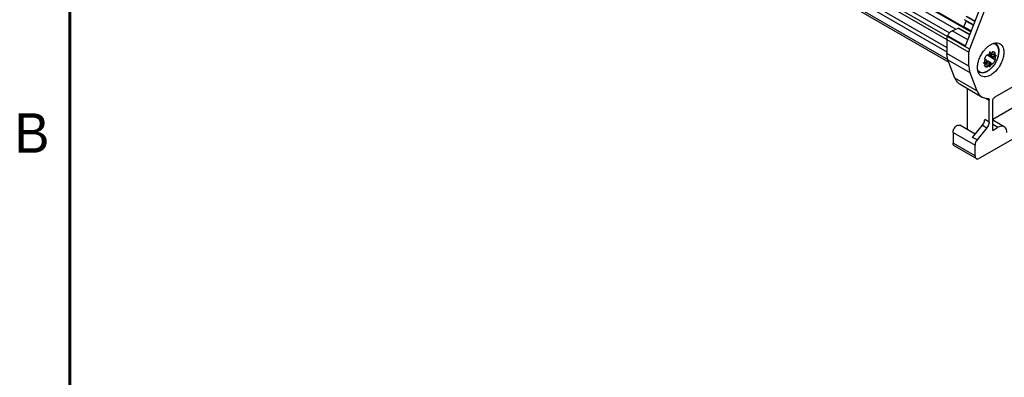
# Model space of a CAD drawing. Header units: inches. Extents: x 0 to 34, y 0 to 22.
# Tile 2 of 32: x 0.2 to 6.4, y 6.7 to 9. Entities that reach past the tile are written whole.
import ezdxf

# ---------------------------------------------------------------- set-up
doc = ezdxf.new("R2010")
doc.units = ezdxf.units.IN
doc.header["$LTSCALE"] = 1.87
doc.header["$MEASUREMENT"] = 0
doc.layers.get('0').update_dxf_attribs({"linetype": 'CONTINUOUS'})
doc.styles.get("Standard").update_dxf_attribs({"font": 'txt', "width": 0.8})

msp = doc.modelspace()

# ---------------------------------------------------------------- linework, layer by layer
at = {"color": 7, "linetype": 'CONTINUOUS'}
for p, q in [((2.837, 10.8317), (6.1988, 8.8906)), ((2.8403, 10.8317), (6.1994, 8.8922)), ((2.8485, 10.7882), (6.1046, 8.9081)), ((2.867, 10.8203), (6.2007, 8.8955)), ((2.8066, 10.7145), (6.0475, 8.8432)), ((2.8128, 10.7313), (6.0506, 8.8618)), ((2.8223, 10.7557), (6.0638, 8.8841)), ((2.8044, 10.6648), (6.0473, 8.7923)), ((2.8074, 10.6359), (6.0473, 8.7652)), ((2.8292, 10.5777), (6.0535, 8.716)), ((2.8355, 10.5613), (6.0597, 8.6997)), ((6.1643, 8.8016), (6.2812, 9.1029)), ((6.309, 9.0868), (6.1903, 8.7807)), ((6.2161, 8.9352), (6.1592, 8.9681)), ((6.2246, 8.9571), (6.1693, 8.9891)), ((6.1753, 8.9885), (6.2256, 8.9595)), ((6.0804, 8.8976), (6.1187, 8.9142)), ((6.1187, 8.9142), (6.1916, 8.8721)), ((6.1922, 8.8734), (6.1214, 8.9143)), ((6.1551, 8.9235), (6.169, 8.9594)), ((6.2013, 8.8969), (6.1551, 8.9235)), ((6.169, 8.9594), (6.2152, 8.9328)), ((7.1971, 8.9666), (6.3508, 8.478)), ((6.0511, 8.8611), (6.0529, 8.8659)), ((6.1903, 8.7807), (6.0511, 8.8611)), ((6.0529, 8.8659), (6.1643, 8.8016)), ((6.1794, 8.8404), (6.0804, 8.8976)), ((6.0473, 8.8429), (6.1865, 8.7625)), ((6.0473, 8.8429), (6.0473, 8.7545)), ((6.1865, 8.6741), (6.0473, 8.7545)), ((6.1865, 8.6741), (6.1865, 8.7625)), ((6.3055, 8.7425), (6.3017, 8.7447)), ((6.3055, 8.7425), (6.3162, 8.7363)), ((6.3199, 8.7366), (6.3199, 8.7546)), ((6.3204, 8.7369), (6.3199, 8.7372)), ((6.3204, 8.7549), (6.3204, 8.7369)), ((6.3237, 8.732), (6.3398, 8.7227)), ((6.3241, 8.7409), (6.3348, 8.7594)), ((6.3398, 8.7318), (6.3241, 8.7409)), ((6.3354, 8.7282), (6.3382, 8.7266)), ((6.3354, 8.7276), (6.336, 8.7279)), ((6.3382, 8.726), (6.3354, 8.7276)), ((6.3369, 8.3382), (7.0579, 8.7545)), ((6.3382, 8.7266), (6.3538, 8.7356)), ((6.3538, 8.735), (6.3382, 8.726)), ((6.3505, 8.7503), (6.3398, 8.7318)), ((6.3398, 8.7227), (6.3505, 8.7165)), ((6.3513, 8.7563), (6.3523, 8.7557)), ((6.3592, 8.7412), (6.3596, 8.741)), ((6.054, 8.7144), (6.1932, 8.634)), ((6.0986, 8.5989), (6.054, 8.7144)), ((7.3363, 8.7159), (6.2533, 8.0907)), ((6.286, 8.7174), (6.2898, 8.7152)), ((6.2865, 8.6967), (6.3021, 8.7058)), ((6.3021, 8.7051), (6.2865, 8.6961)), ((6.3005, 8.709), (6.2898, 8.7152)), ((6.2898, 8.6815), (6.3005, 8.7)), ((6.3005, 8.7), (6.3162, 8.6909)), ((6.3017, 8.6681), (6.3007, 8.6687)), ((6.3015, 8.7054), (6.3021, 8.7051)), ((6.3162, 8.6909), (6.3055, 8.6724)), ((6.3241, 8.6954), (6.3079, 8.7047)), ((6.3199, 8.6949), (6.3171, 8.6965)), ((6.3176, 8.6968), (6.3204, 8.6952)), ((6.3176, 8.6961), (6.3176, 8.6968)), ((6.3176, 8.6694), (6.3181, 8.6691)), ((6.3199, 8.6768), (6.3199, 8.6949)), ((6.3204, 8.6952), (6.3204, 8.6771)), ((6.3348, 8.6893), (6.3241, 8.6954)), ((6.3348, 8.6893), (6.3366, 8.6882)), ((6.3523, 8.7155), (6.3505, 8.7165)), ((6.2378, 8.5185), (6.0986, 8.5989)), ((6.1932, 8.634), (6.2378, 8.5185)), ((6.3162, 8.6503), (6.3033, 8.6416)), ((6.1309, 8.5589), (6.2701, 8.4785)), ((6.1754, 8.5332), (6.1754, 8.273)), ((6.2944, 8.471), (6.3146, 8.4594)), ((6.3068, 8.4693), (6.3105, 8.4684)), ((6.3146, 8.3203), (6.3146, 8.4594)), ((6.3369, 8.2675), (6.3369, 8.4539)), ((6.2268, 8.2433), (6.1291, 8.2997)), ((6.2102, 8.2226), (6.2728, 8.3005)), ((6.3007, 8.2844), (6.238, 8.2065)), ((6.2728, 8.3005), (6.3007, 8.2844)), ((6.3146, 8.3203), (6.2867, 8.3364)), ((6.4096, 8.2906), (6.3369, 8.3327)), ((6.3369, 8.306), (6.3703, 8.2867)), ((6.3369, 8.2675), (6.3703, 8.2867)), ((6.0863, 8.2546), (6.2255, 8.1742)), ((6.0863, 8.2546), (6.0863, 8.1871)), ((6.238, 8.2065), (6.2102, 8.2226)), ((6.2255, 8.1067), (6.0863, 8.1871)), ((6.0945, 8.1691), (6.2337, 8.0887)), ((6.2255, 8.1067), (6.2255, 8.1742))]:
    msp.add_line(p, q, dxfattribs=at)
at = {"color": 7, "linetype": 'CONTINUOUS', "const_width": 0.02}
msp.add_lwpolyline([(0.5, 21.5), (0.5, 0.5)], dxfattribs=at)
at = {"color": 7, "linetype": 'CONTINUOUS'}
for points in [[(6.3524, 8.8197), (6.3592, 8.8145), (6.3664, 8.8056), (6.3718, 8.7944), (6.3751, 8.7812), (6.376, 8.7665), (6.3748, 8.7509), (6.3713, 8.7348), (6.3659, 8.7186), (6.3587, 8.7028), (6.3499, 8.6877), (6.3397, 8.6737), (6.3284, 8.6611), (6.3162, 8.6503)], [(6.3033, 8.6416), (6.2903, 8.6354), (6.2774, 8.6318), (6.2652, 8.631), (6.2541, 8.6328), (6.2463, 8.6361)]]:
    msp.add_lwpolyline(points, dxfattribs=at)
for points, knots in [([(6.1187, 8.9142), (6.1193, 8.9145), (6.1203, 8.9148), (6.1212, 8.9144), (6.1214, 8.9143)], [0, 0, 0, 0, 0.758659, 1, 1, 1, 1]), ([(6.169, 8.9594), (6.1692, 8.9598), (6.1695, 8.9606), (6.1696, 8.9615), (6.1697, 8.962), (6.1697, 8.962)], [0, 0, 0, 0, 0.483755, 0.943654, 1, 1, 1, 1]), ([(6.0473, 8.8429), (6.0473, 8.8448), (6.0476, 8.8488), (6.0489, 8.855), (6.0503, 8.859), (6.0511, 8.8611)], [0, 0, 0, 0, 0.312438, 0.647543, 1, 1, 1, 1]), ([(6.0529, 8.8659), (6.0543, 8.8694), (6.0577, 8.8763), (6.0642, 8.8853), (6.0718, 8.8927), (6.0775, 8.8963), (6.0804, 8.8976)], [0, 0, 0, 0, 0.267352, 0.530681, 0.778052, 1, 1, 1, 1]), ([(6.3066, 8.7974), (6.312, 8.802), (6.3242, 8.8107), (6.3441, 8.8197), (6.3649, 8.8225), (6.3778, 8.8189), (6.3832, 8.8158), (6.3834, 8.8157)], [0, 0, 0, 0, 0.255094, 0.535347, 0.777663, 0.994497, 1, 1, 1, 1]), ([(6.3741, 8.7477), (6.3745, 8.75), (6.3752, 8.7548), (6.3757, 8.7618), (6.3757, 8.7688), (6.3753, 8.7755), (6.3743, 8.7819), (6.3728, 8.7878), (6.3708, 8.7933), (6.3683, 8.7983), (6.3654, 8.8027), (6.362, 8.8066), (6.3582, 8.8099), (6.3539, 8.8126), (6.3493, 8.8146), (6.3446, 8.816), (6.3414, 8.8164), (6.3398, 8.8165)], [0, 0, 0, 0, 0.08091, 0.16447, 0.244733, 0.32185, 0.395426, 0.46558, 0.532373, 0.596083, 0.657137, 0.716132, 0.773714, 0.830747, 0.887971, 0.945714, 1, 1, 1, 1]), ([(6.3834, 8.8157), (6.3885, 8.8128), (6.3981, 8.8037), (6.4063, 8.7843), (6.4078, 8.7696), (6.4078, 8.7617)], [0, 0, 0, 0, 0.287387, 0.617893, 1, 1, 1, 1]), ([(6.054, 8.7144), (6.0525, 8.7183), (6.05, 8.7268), (6.0478, 8.7402), (6.0473, 8.7496), (6.0473, 8.7545)], [0, 0, 0, 0, 0.311639, 0.644837, 1, 1, 1, 1]), ([(6.1903, 8.7807), (6.1895, 8.7787), (6.1881, 8.7746), (6.1868, 8.7685), (6.1865, 8.7644), (6.1865, 8.7625)], [0, 0, 0, 0, 0.352457, 0.687562, 1, 1, 1, 1]), ([(6.25, 8.7144), (6.2506, 8.7163), (6.2549, 8.7277), (6.2646, 8.7479), (6.2772, 8.7665), (6.285, 8.7758), (6.2863, 8.7774)], [0, 0, 0, 0, 0.082464, 0.501372, 0.917624, 1, 1, 1, 1]), ([(6.4078, 8.7617), (6.4078, 8.7527), (6.4056, 8.734), (6.3972, 8.7062), (6.384, 8.679), (6.367, 8.654), (6.3473, 8.6329), (6.3261, 8.617), (6.3045, 8.6072), (6.2837, 8.6044), (6.2708, 8.608), (6.2654, 8.6111), (6.2653, 8.6112)], [0, 0, 0, 0, 0.114043, 0.238808, 0.368906, 0.49818, 0.622257, 0.735534, 0.835033, 0.921063, 0.998046, 1, 1, 1, 1]), ([(6.2851, 8.7181), (6.2863, 8.7213), (6.2891, 8.7277), (6.2943, 8.7368), (6.2985, 8.7425), (6.3007, 8.7451)], [0, 0, 0, 0, 0.330818, 0.666964, 1, 1, 1, 1]), ([(6.3007, 8.7451), (6.3008, 8.7451), (6.3011, 8.745), (6.3014, 8.7449), (6.3016, 8.7447), (6.3017, 8.7447)], [0, 0, 0, 0, 0.333634, 0.666708, 1, 1, 1, 1]), ([(6.3055, 8.7425), (6.307, 8.7441), (6.31, 8.7472), (6.3148, 8.7513), (6.3182, 8.7536), (6.3199, 8.7546)], [0, 0, 0, 0, 0.350352, 0.684885, 1, 1, 1, 1]), ([(6.3094, 8.6457), (6.3095, 8.6458), (6.3114, 8.647), (6.3151, 8.6496), (6.3203, 8.6538), (6.3256, 8.6584), (6.3307, 8.6635), (6.3358, 8.669), (6.3408, 8.6749), (6.3455, 8.6812), (6.35, 8.6878), (6.3543, 8.6948), (6.3583, 8.7019), (6.362, 8.7093), (6.3652, 8.7168), (6.3681, 8.7244), (6.3706, 8.732), (6.3726, 8.7396), (6.3736, 8.7449), (6.3741, 8.7476), (6.3741, 8.7477)], [0, 0, 0, 0, 0.00322, 0.054131, 0.10872, 0.164858, 0.224026, 0.284456, 0.346856, 0.41009, 0.475437, 0.541111, 0.607571, 0.673777, 0.740069, 0.805511, 0.870456, 0.933976, 0.996403, 1, 1, 1, 1]), ([(6.3162, 8.7363), (6.3165, 8.7361), (6.3173, 8.7359), (6.3186, 8.736), (6.3195, 8.7363), (6.3199, 8.7366)], [0, 0, 0, 0, 0.296221, 0.623727, 1, 1, 1, 1]), ([(6.3176, 8.7652), (6.3176, 8.7653), (6.3177, 8.7653), (6.3178, 8.7654), (6.3178, 8.7654), (6.3179, 8.7654)], [0, 0, 0, 0, 0.333541, 0.666697, 1, 1, 1, 1]), ([(6.3176, 8.7652), (6.3179, 8.7641), (6.3184, 8.7617), (6.3192, 8.7581), (6.3196, 8.7558), (6.3199, 8.7546)], [0, 0, 0, 0, 0.335596, 0.668954, 1, 1, 1, 1]), ([(6.3179, 8.7654), (6.3179, 8.7654), (6.318, 8.7655), (6.318, 8.7655), (6.3181, 8.7656), (6.3181, 8.7656)], [0, 0, 0, 0, 0.333362, 0.666871, 1, 1, 1, 1]), ([(6.3204, 8.7549), (6.3202, 8.7561), (6.3197, 8.7585), (6.319, 8.762), (6.3184, 8.7644), (6.3181, 8.7656)], [0, 0, 0, 0, 0.331046, 0.664404, 1, 1, 1, 1]), ([(6.3204, 8.7549), (6.322, 8.7558), (6.3252, 8.7574), (6.33, 8.7589), (6.3332, 8.7593), (6.3348, 8.7594)], [0, 0, 0, 0, 0.361537, 0.694274, 1, 1, 1, 1]), ([(6.3204, 8.7369), (6.3209, 8.7372), (6.3218, 8.7379), (6.3231, 8.7393), (6.3238, 8.7403), (6.3241, 8.7409)], [0, 0, 0, 0, 0.311529, 0.648906, 1, 1, 1, 1]), ([(6.3237, 8.732), (6.3231, 8.7323), (6.3221, 8.7331), (6.321, 8.7344), (6.3206, 8.7355), (6.3205, 8.736)], [0, 0, 0, 0, 0.382489, 0.709457, 1, 1, 1, 1]), ([(6.3245, 8.7416), (6.3269, 8.743), (6.3324, 8.7461), (6.3413, 8.751), (6.3478, 8.7545), (6.3513, 8.7563)], [0, 0, 0, 0, 0.27471, 0.618012, 1, 1, 1, 1]), ([(6.3366, 8.7648), (6.3364, 8.7642), (6.336, 8.763), (6.3354, 8.7612), (6.335, 8.76), (6.3348, 8.7594)], [0, 0, 0, 0, 0.333064, 0.666401, 1, 1, 1, 1]), ([(6.3354, 8.7282), (6.3354, 8.7282), (6.3354, 8.728), (6.3354, 8.7278), (6.3354, 8.7277), (6.3354, 8.7276)], [0, 0, 0, 0, 0.338873, 0.672238, 1, 1, 1, 1]), ([(6.3366, 8.7648), (6.3366, 8.7649), (6.3367, 8.7652), (6.3369, 8.7657), (6.337, 8.766), (6.3371, 8.7661)], [0, 0, 0, 0, 0.337086, 0.670658, 1, 1, 1, 1]), ([(6.3371, 8.7661), (6.3392, 8.766), (6.3433, 8.7653), (6.3488, 8.7621), (6.3516, 8.7589), (6.3527, 8.7571)], [0, 0, 0, 0, 0.338394, 0.663763, 1, 1, 1, 1]), ([(6.3398, 8.7318), (6.3395, 8.7312), (6.339, 8.7301), (6.3384, 8.7284), (6.3382, 8.7272), (6.3382, 8.7266)], [0, 0, 0, 0, 0.351099, 0.688476, 1, 1, 1, 1]), ([(6.3382, 8.726), (6.3382, 8.7255), (6.3384, 8.7246), (6.3389, 8.7234), (6.3395, 8.7229), (6.3398, 8.7227)], [0, 0, 0, 0, 0.376291, 0.703814, 1, 1, 1, 1]), ([(6.3505, 8.7503), (6.3507, 8.7509), (6.3511, 8.7521), (6.3517, 8.7539), (6.3521, 8.7551), (6.3523, 8.7557)], [0, 0, 0, 0, 0.333599, 0.666936, 1, 1, 1, 1]), ([(6.3505, 8.7503), (6.3513, 8.7489), (6.3525, 8.7459), (6.3536, 8.741), (6.3538, 8.7375), (6.3538, 8.7356)], [0, 0, 0, 0, 0.305781, 0.638525, 1, 1, 1, 1]), ([(6.3538, 8.735), (6.3538, 8.733), (6.3535, 8.729), (6.3524, 8.7228), (6.3512, 8.7186), (6.3505, 8.7165)], [0, 0, 0, 0, 0.311184, 0.645501, 1, 1, 1, 1]), ([(6.3527, 8.7571), (6.3525, 8.757), (6.3522, 8.7568), (6.3518, 8.7566), (6.3515, 8.7564), (6.3513, 8.7563)], [0, 0, 0, 0, 0.322343, 0.655772, 1, 1, 1, 1]), ([(6.3527, 8.7571), (6.3526, 8.757), (6.3526, 8.7566), (6.3524, 8.7562), (6.3524, 8.7559), (6.3523, 8.7557)], [0, 0, 0, 0, 0.335647, 0.669246, 1, 1, 1, 1]), ([(6.3538, 8.7356), (6.3545, 8.7363), (6.3558, 8.7376), (6.3577, 8.7396), (6.359, 8.7409), (6.3596, 8.7416)], [0, 0, 0, 0, 0.331951, 0.665328, 1, 1, 1, 1]), ([(6.3596, 8.741), (6.359, 8.7403), (6.3577, 8.7389), (6.3558, 8.7369), (6.3545, 8.7356), (6.3538, 8.735)], [0, 0, 0, 0, 0.334809, 0.668188, 1, 1, 1, 1]), ([(6.3596, 8.7416), (6.3596, 8.7416), (6.3596, 8.7414), (6.3596, 8.7412), (6.3596, 8.7411), (6.3596, 8.741)], [0, 0, 0, 0, 0.333474, 0.666807, 1, 1, 1, 1]), ([(6.1865, 8.6741), (6.1865, 8.6693), (6.187, 8.6599), (6.1892, 8.6464), (6.1917, 8.638), (6.1932, 8.634)], [0, 0, 0, 0, 0.355163, 0.688361, 1, 1, 1, 1]), ([(6.2408, 8.6652), (6.2408, 8.6742), (6.2428, 8.6909), (6.2474, 8.707), (6.25, 8.7144)], [0, 0, 0, 0, 0.534916, 1, 1, 1, 1]), ([(6.2653, 8.6112), (6.2601, 8.6142), (6.2506, 8.6232), (6.2423, 8.6426), (6.2408, 8.6574), (6.2408, 8.6652)], [0, 0, 0, 0, 0.287387, 0.617893, 1, 1, 1, 1]), ([(6.2761, 8.6934), (6.2773, 8.6938), (6.2796, 8.6945), (6.2831, 8.6956), (6.2853, 8.6964), (6.2865, 8.6967)], [0, 0, 0, 0, 0.340871, 0.674193, 1, 1, 1, 1]), ([(6.2865, 8.6961), (6.2853, 8.6957), (6.2831, 8.6949), (6.2796, 8.6938), (6.2773, 8.6931), (6.2761, 8.6928)], [0, 0, 0, 0, 0.32567, 0.658991, 1, 1, 1, 1]), ([(6.2761, 8.6928), (6.2761, 8.6928), (6.2761, 8.693), (6.2761, 8.6932), (6.2761, 8.6933), (6.2761, 8.6934)], [0, 0, 0, 0, 0.333193, 0.666526, 1, 1, 1, 1]), ([(6.286, 8.7174), (6.2859, 8.7175), (6.2857, 8.7176), (6.2854, 8.7178), (6.2852, 8.718), (6.2851, 8.7181)], [0, 0, 0, 0, 0.331558, 0.664726, 1, 1, 1, 1]), ([(6.2851, 8.6761), (6.2852, 8.6762), (6.2854, 8.6765), (6.2857, 8.6768), (6.2859, 8.6771), (6.286, 8.6772)], [0, 0, 0, 0, 0.329749, 0.663318, 1, 1, 1, 1]), ([(6.3007, 8.6671), (6.2985, 8.6672), (6.2942, 8.668), (6.2888, 8.6713), (6.2861, 8.6744), (6.2851, 8.6761)], [0, 0, 0, 0, 0.357785, 0.683224, 1, 1, 1, 1]), ([(6.2898, 8.6815), (6.2894, 8.681), (6.2885, 8.68), (6.2873, 8.6786), (6.2864, 8.6777), (6.286, 8.6772)], [0, 0, 0, 0, 0.333599, 0.666936, 1, 1, 1, 1]), ([(6.2865, 8.6967), (6.2865, 8.6987), (6.2868, 8.7028), (6.2879, 8.709), (6.2891, 8.7131), (6.2898, 8.7152)], [0, 0, 0, 0, 0.315053, 0.649586, 1, 1, 1, 1]), ([(6.2898, 8.6815), (6.289, 8.6828), (6.2878, 8.6859), (6.2867, 8.6908), (6.2865, 8.6943), (6.2865, 8.6961)], [0, 0, 0, 0, 0.309568, 0.642654, 1, 1, 1, 1]), ([(6.3001, 8.6993), (6.3, 8.6962), (6.3, 8.6896), (6.3003, 8.6794), (6.3006, 8.6723), (6.3007, 8.6687)], [0, 0, 0, 0, 0.302185, 0.645349, 1, 1, 1, 1]), ([(6.3021, 8.7058), (6.3021, 8.7062), (6.3019, 8.7071), (6.3014, 8.7083), (6.3008, 8.7089), (6.3005, 8.709)], [0, 0, 0, 0, 0.376291, 0.703814, 1, 1, 1, 1]), ([(6.3005, 8.7), (6.3008, 8.7005), (6.3013, 8.7016), (6.3019, 8.7034), (6.3021, 8.7046), (6.3021, 8.7051)], [0, 0, 0, 0, 0.351099, 0.688476, 1, 1, 1, 1]), ([(6.3007, 8.6671), (6.3007, 8.6672), (6.3007, 8.6676), (6.3007, 8.6681), (6.3007, 8.6685), (6.3007, 8.6687)], [0, 0, 0, 0, 0.326228, 0.659738, 1, 1, 1, 1]), ([(6.3017, 8.6681), (6.3016, 8.668), (6.3014, 8.6678), (6.3011, 8.6674), (6.3008, 8.6672), (6.3007, 8.6671)], [0, 0, 0, 0, 0.33274, 0.666356, 1, 1, 1, 1]), ([(6.3017, 8.6681), (6.3022, 8.6686), (6.303, 8.6695), (6.3043, 8.6709), (6.3051, 8.6719), (6.3055, 8.6724)], [0, 0, 0, 0, 0.333064, 0.666401, 1, 1, 1, 1]), ([(6.3024, 8.7053), (6.3027, 8.7055), (6.3035, 8.7058), (6.3049, 8.7058), (6.3064, 8.7055), (6.3074, 8.705), (6.3079, 8.7047)], [0, 0, 0, 0, 0.206299, 0.439929, 0.704276, 1, 1, 1, 1]), ([(6.3199, 8.6768), (6.3192, 8.6764), (6.3178, 8.6757), (6.3156, 8.6747), (6.3132, 8.6738), (6.3107, 8.673), (6.3082, 8.6726), (6.3064, 8.6724), (6.3055, 8.6724)], [0, 0, 0, 0, 0.155335, 0.31674, 0.48319, 0.653191, 0.825643, 1, 1, 1, 1]), ([(6.3199, 8.6949), (6.3194, 8.6945), (6.3185, 8.6938), (6.3172, 8.6925), (6.3165, 8.6914), (6.3162, 8.6909)], [0, 0, 0, 0, 0.311529, 0.648906, 1, 1, 1, 1]), ([(6.3174, 8.6966), (6.3173, 8.6966), (6.3173, 8.6966), (6.3172, 8.6965), (6.3171, 8.6965), (6.3171, 8.6965)], [0, 0, 0, 0, 0.330621, 0.663964, 1, 1, 1, 1]), ([(6.3176, 8.6968), (6.3176, 8.6968), (6.3176, 8.6967), (6.3175, 8.6967), (6.3174, 8.6966), (6.3174, 8.6966)], [0, 0, 0, 0, 0.330484, 0.663824, 1, 1, 1, 1]), ([(6.3176, 8.6688), (6.3176, 8.6689), (6.3176, 8.669), (6.3177, 8.6692), (6.3178, 8.6695), (6.3179, 8.6698), (6.318, 8.6702), (6.3181, 8.6705), (6.3183, 8.6709), (6.3184, 8.6714), (6.3185, 8.6719), (6.3187, 8.6725), (6.3189, 8.673), (6.3191, 8.6737), (6.3192, 8.6744), (6.3194, 8.6751), (6.3197, 8.6759), (6.3198, 8.6765), (6.3199, 8.6768)], [0, 0, 0, 0, 0.021176, 0.052705, 0.089839, 0.129414, 0.169768, 0.21441, 0.267026, 0.32475, 0.387546, 0.455683, 0.529352, 0.608979, 0.695177, 0.788623, 0.889997, 1, 1, 1, 1]), ([(6.3179, 8.669), (6.3178, 8.669), (6.3178, 8.6689), (6.3177, 8.6689), (6.3176, 8.6688), (6.3176, 8.6688)], [0, 0, 0, 0, 0.337172, 0.668396, 1, 1, 1, 1]), ([(6.3181, 8.6691), (6.3181, 8.6691), (6.318, 8.6691), (6.318, 8.669), (6.3179, 8.669), (6.3179, 8.669)], [0, 0, 0, 0, 0.335088, 0.670557, 1, 1, 1, 1]), ([(6.3204, 8.6771), (6.3204, 8.6768), (6.3202, 8.6763), (6.32, 8.6754), (6.3198, 8.6747), (6.3196, 8.674), (6.3194, 8.6734), (6.3193, 8.6728), (6.3191, 8.6722), (6.3189, 8.6717), (6.3188, 8.6713), (6.3187, 8.6708), (6.3186, 8.6705), (6.3185, 8.6702), (6.3184, 8.6698), (6.3183, 8.6696), (6.3182, 8.6693), (6.3182, 8.6692), (6.3181, 8.6691)], [0, 0, 0, 0, 0.110203, 0.211745, 0.305343, 0.391692, 0.471484, 0.545342, 0.613676, 0.676641, 0.734457, 0.787078, 0.831448, 0.871651, 0.910966, 0.947764, 0.978942, 1, 1, 1, 1]), ([(6.3241, 8.6954), (6.3238, 8.6956), (6.323, 8.6958), (6.3217, 8.6957), (6.3209, 8.6954), (6.3204, 8.6952)], [0, 0, 0, 0, 0.296221, 0.623727, 1, 1, 1, 1]), ([(6.3348, 8.6893), (6.3339, 8.6883), (6.3322, 8.6865), (6.3297, 8.684), (6.3272, 8.6818), (6.3248, 8.68), (6.3226, 8.6785), (6.3211, 8.6775), (6.3204, 8.6771)], [0, 0, 0, 0, 0.204936, 0.394249, 0.567975, 0.726442, 0.87016, 1, 1, 1, 1]), ([(6.3371, 8.6881), (6.337, 8.6881), (6.3369, 8.6881), (6.3367, 8.6881), (6.3366, 8.6882), (6.3366, 8.6882)], [0, 0, 0, 0, 0.34686, 0.677883, 1, 1, 1, 1]), ([(6.3527, 8.7151), (6.3516, 8.7121), (6.3489, 8.7058), (6.3437, 8.6967), (6.3394, 8.6909), (6.3371, 8.6881)], [0, 0, 0, 0, 0.310772, 0.646912, 1, 1, 1, 1]), ([(6.3523, 8.7155), (6.3524, 8.7155), (6.3525, 8.7154), (6.3526, 8.7153), (6.3527, 8.7152), (6.3527, 8.7151)], [0, 0, 0, 0, 0.321171, 0.652251, 1, 1, 1, 1]), ([(6.1309, 8.5589), (6.1291, 8.5599), (6.1211, 8.5651), (6.1086, 8.5776), (6.1014, 8.5914), (6.0986, 8.5989)], [0, 0, 0, 0, 0.119259, 0.542271, 1, 1, 1, 1]), ([(6.2428, 8.6485), (6.2432, 8.6479), (6.2446, 8.646), (6.2472, 8.643), (6.2509, 8.6399), (6.2549, 8.6373), (6.2592, 8.6353), (6.2637, 8.6339), (6.2685, 8.6332), (6.2734, 8.633), (6.2785, 8.6333), (6.2837, 8.6342), (6.289, 8.6356), (6.2942, 8.6376), (6.299, 8.6397), (6.3019, 8.6412), (6.3032, 8.6419)], [0, 0, 0, 0, 0.032781, 0.10618, 0.177217, 0.247478, 0.317189, 0.387918, 0.458959, 0.532423, 0.607993, 0.686859, 0.767377, 0.851459, 0.93621, 1, 1, 1, 1]), ([(6.2378, 8.5185), (6.2406, 8.5111), (6.2478, 8.4973), (6.2603, 8.4847), (6.2683, 8.4796), (6.2701, 8.4785)], [0, 0, 0, 0, 0.457729, 0.880741, 1, 1, 1, 1]), ([(6.2701, 8.4785), (6.2746, 8.4759), (6.2864, 8.4709), (6.2993, 8.4692), (6.3068, 8.4693)], [0, 0, 0, 0, 0.404356, 1, 1, 1, 1]), ([(6.3369, 8.4539), (6.3369, 8.4562), (6.3377, 8.461), (6.3407, 8.4677), (6.345, 8.4737), (6.3488, 8.4768), (6.3508, 8.478)], [0, 0, 0, 0, 0.239279, 0.499994, 0.760712, 1, 1, 1, 1]), ([(6.3105, 8.4684), (6.3107, 8.4683), (6.3121, 8.4674), (6.3142, 8.4645), (6.3146, 8.4611), (6.3146, 8.4594)], [0, 0, 0, 0, 0.048311, 0.476025, 1, 1, 1, 1]), ([(6.0863, 8.2546), (6.0863, 8.2582), (6.0875, 8.2659), (6.0919, 8.2768), (6.0983, 8.2869), (6.1062, 8.295), (6.1148, 8.3003), (6.1229, 8.302), (6.1275, 8.3006), (6.1291, 8.2997)], [0, 0, 0, 0, 0.155107, 0.325667, 0.49781, 0.661587, 0.804336, 0.921908, 1, 1, 1, 1]), ([(6.2728, 8.3005), (6.2757, 8.3041), (6.2806, 8.3117), (6.2854, 8.3239), (6.2867, 8.3324), (6.2867, 8.3364)], [0, 0, 0, 0, 0.348917, 0.690936, 1, 1, 1, 1]), ([(6.3146, 8.3203), (6.3146, 8.3163), (6.3132, 8.3078), (6.3084, 8.2956), (6.3035, 8.288), (6.3007, 8.2844)], [0, 0, 0, 0, 0.309064, 0.651083, 1, 1, 1, 1]), ([(6.4096, 8.2906), (6.4061, 8.2927), (6.3977, 8.2951), (6.3838, 8.2934), (6.3748, 8.2894), (6.3703, 8.2867)], [0, 0, 0, 0, 0.292092, 0.61915, 1, 1, 1, 1]), ([(6.4259, 8.2546), (6.4259, 8.2598), (6.4249, 8.2696), (6.4195, 8.2825), (6.4131, 8.2886), (6.4096, 8.2906)], [0, 0, 0, 0, 0.38086, 0.70794, 1, 1, 1, 1]), ([(6.0945, 8.1691), (6.0934, 8.1697), (6.0904, 8.172), (6.087, 8.1783), (6.0863, 8.184), (6.0863, 8.1871)], [0, 0, 0, 0, 0.17235, 0.548995, 1, 1, 1, 1]), ([(6.238, 8.2065), (6.2355, 8.2033), (6.231, 8.1965), (6.2267, 8.1855), (6.2255, 8.1779), (6.2255, 8.1742)], [0, 0, 0, 0, 0.348917, 0.690936, 1, 1, 1, 1]), ([(6.2255, 8.1067), (6.2255, 8.1036), (6.2262, 8.0979), (6.2296, 8.0917), (6.2326, 8.0893), (6.2337, 8.0887)], [0, 0, 0, 0, 0.451055, 0.827713, 1, 1, 1, 1]), ([(6.2337, 8.0887), (6.2347, 8.0881), (6.2382, 8.0866), (6.2454, 8.0868), (6.2507, 8.0891), (6.2533, 8.0907)], [0, 0, 0, 0, 0.172433, 0.549038, 1, 1, 1, 1])]:
    msp.add_open_spline(points, degree=3, knots=knots, dxfattribs=at)
for points in [[(6.2863, 8.7774), (6.2913, 8.7832), (6.2967, 8.7888), (6.3025, 8.7939)], [(6.3025, 8.7939), (6.3038, 8.7951), (6.3052, 8.7963), (6.3066, 8.7974)], [(6.3205, 8.736), (6.3204, 8.7363), (6.3204, 8.7366), (6.3204, 8.7369)], [(6.3021, 8.7051), (6.3022, 8.7052), (6.3023, 8.7052), (6.3024, 8.7053)], [(6.3032, 8.6419), (6.3036, 8.6422), (6.3041, 8.6425), (6.3046, 8.6427)], [(6.3046, 8.6427), (6.3062, 8.6437), (6.3078, 8.6447), (6.3094, 8.6457)]]:
    msp.add_open_spline(points, degree=3, dxfattribs=at)

# ---------------------------------------------------------------- texts
at = {"color": 2, "linetype": 'CONTINUOUS'}
msp.add_text('B', height=0.25, dxfattribs=at).set_placement((0.1484, 8.1257))

doc.saveas('drawing.dxf')
